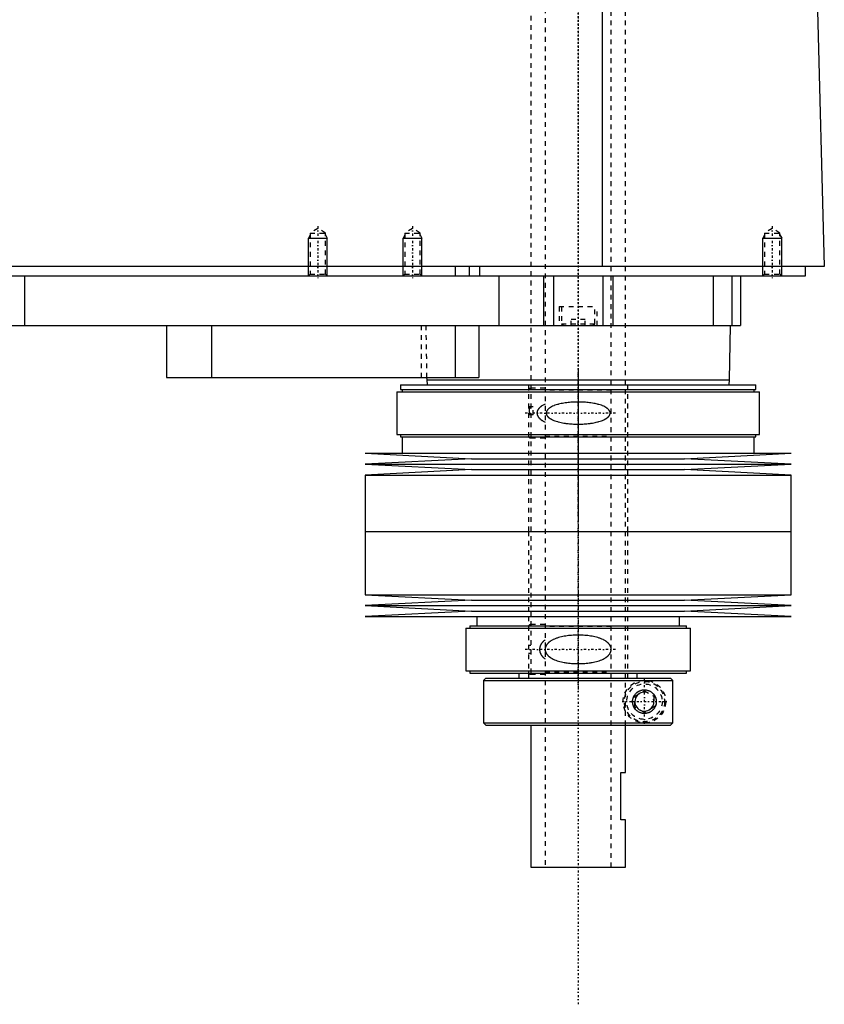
# Model space of a CAD drawing. Extents: x -174 to 502, y -139 to 498.
# Tile 4 of 6: x 332 to 502, y -139 to 69. Entities that reach past the tile are written whole.
import ezdxf

# ---------------------------------------------------------------- set-up
doc = ezdxf.new("R2010")
doc.units = 0
doc.linetypes.add('CENTER', pattern=[1.5, 0.45, -0.5, 0.05, -0.5])
doc.linetypes.add('DASHED', pattern=[2, 1, -1])
for name, color, linetype in [('AM_0', 7, 'CONTINUOUS'), ('AM_10', 7, 'CONTINUOUS'), ('AM_3', 7, 'DASHED'), ('AM_7', 7, 'CENTER')]:
    doc.layers.add(name, color=color, linetype=linetype)

msp = doc.modelspace()

# ---------------------------------------------------------------- linework, layer by layer
at = {"layer": 'AM_0', "color": 7, "linetype": 'CONTINUOUS'}
for p, q in [((455.15, 16.5), (455.15, 77.05)), ((500.5, 73.35), (502, 16.5)), ((502, 16.5), (100.5, 16.5)), ((424, 16.5), (424, 14.5)), ((427, 16.5), (427, 14.5)), ((429.15, 16.5), (429.15, 14.5)), ((498, 14.5), (498, 16.5)), ((144, 14.5), (498, 14.5)), ((333, 14.5), (333, 4)), ((433.21, 14.5), (433.21, 4)), ((442.7, 14.5), (442.7, 4)), ((444.81, 14.5), (444.81, 4)), ((455.19, 14.5), (455.19, 4)), ((457.3, 14.5), (457.3, 4)), ((478.5, 14.5), (478.5, 4)), ((482.5, 14.5), (482.5, 4)), ((484.3, 14.5), (484.3, 4)), ((489.01, 14.51), (489, 14.5)), ((288, 4), (484.3, 4)), ((363, 4), (363, -7)), ((372.56, 4), (372.56, -7)), ((424, 4), (424, -7)), ((429, 4), (429, -7)), ((482, -7.5), (482.18, 4)), ((363, -7), (429, -7)), ((417.99, -7), (418, -7.5)), ((418, -7.5), (418.1, -8.5)), ((418, -7.5), (482, -7.5)), ((481.9, -8.5), (482, -7.5)), ((411.68, -10), (411.68, -19)), ((411.68, -10), (488.32, -10)), ((412.48, -8.5), (412.48, -9.5)), ((412.48, -8.5), (487.52, -8.5)), ((412.48, -9.5), (487.52, -9.5)), ((412.82, -9.5), (412.82, -10)), ((487.18, -10), (487.18, -9.5)), ((487.52, -9.5), (487.52, -8.5)), ((488.32, -19), (488.32, -10)), ((411.68, -19), (488.32, -19)), ((412.48, -19), (412.48, -19.5)), ((412.48, -19.5), (487.52, -19.5)), ((412.82, -19.5), (412.82, -23)), ((487.18, -23), (487.18, -19.5)), ((487.52, -19.5), (487.52, -19)), ((405, -23), (427.5, -24.15)), ((405, -23), (495, -23)), ((427.5, -24.15), (405, -25.3)), ((427.5, -24.15), (472.5, -24.15)), ((472.5, -24.15), (495, -23)), ((495, -25.3), (472.5, -24.15)), ((405, -25.3), (427.5, -26.45)), ((405, -25.3), (495, -25.3)), ((427.5, -26.45), (405, -27.6)), ((427.5, -26.45), (472.5, -26.45)), ((472.5, -26.45), (495, -25.3)), ((495, -27.6), (472.5, -26.45)), ((405, -27.6), (405, -39.5)), ((405, -27.6), (495, -27.6)), ((495, -39.5), (495, -27.6)), ((405, -39.5), (495, -39.5)), ((405, -39.5), (405, -52.9)), ((405, -39.5), (495, -39.5)), ((495, -52.9), (495, -39.5)), ((405, -52.9), (427.5, -54.05)), ((405, -52.9), (495, -52.9)), ((427.5, -54.05), (405, -55.2)), ((427.5, -54.05), (472.5, -54.05)), ((472.5, -54.05), (495, -52.9)), ((495, -55.2), (472.5, -54.05)), ((405, -55.2), (427.5, -56.35)), ((405, -55.2), (495, -55.2)), ((472.5, -56.35), (495, -55.2)), ((427.5, -56.35), (405, -57.5)), ((405, -57.5), (495, -57.5)), ((427.5, -56.35), (472.5, -56.35)), ((428.6, -57.5), (428.6, -59.5)), ((471.4, -59.5), (471.4, -57.5)), ((495, -57.5), (472.5, -56.35)), ((426.3, -60), (426.3, -69)), ((426.3, -60), (473.7, -60)), ((427.1, -59.5), (427.1, -60)), ((427.1, -59.5), (472.9, -59.5)), ((472.9, -60), (472.9, -59.5)), ((473.7, -69), (473.7, -60)), ((426.3, -69), (473.7, -69)), ((427.1, -69), (427.1, -69.5)), ((427.1, -69.5), (472.9, -69.5)), ((430.5, -70.5), (430, -71)), ((430.5, -70.5), (469.49, -70.5)), ((437.5, -69.5), (437.5, -70.5)), ((462.5, -70.5), (462.5, -69.5)), ((469.99, -71), (469.49, -70.5)), ((472.9, -69.5), (472.9, -69)), ((430, -71), (430, -80)), ((430, -71), (469.99, -71)), ((469.99, -80), (469.99, -71)), ((430, -80), (430.5, -80.5)), ((430, -80), (469.99, -80)), ((430.5, -80.5), (469.49, -80.5)), ((440, -80.5), (440, -110.5)), ((460, -90.5), (460, -80.5)), ((469.99, -80), (469.49, -80.5)), ((459, -100.5), (459, -90.5)), ((459, -90.5), (460, -90.5)), ((460, -100.5), (459, -100.5)), ((460, -110.5), (460, -100.5)), ((440, -110.5), (460, -110.5))]:
    msp.add_line(p, q, dxfattribs=at)
msp.add_polyline3d([(461.5, -75.5, 0), (461.5, -75.49, 0), (461.5, -75.46, 0), (461.5, -75.43, 0), (461.5, -75.41, 0), (461.5, -75.4, 0), (461.5, -75.37, 0), (461.5, -75.34, 0), (461.51, -75.31, 0), (461.51, -75.28, 0), (461.51, -75.26, 0), (461.51, -75.24, 0), (461.52, -75.23, 0), (461.52, -75.2, 0), (461.52, -75.17, 0), (461.53, -75.14, 0), (461.53, -75.11, 0), (461.54, -75.08, 0), (461.54, -75.07, 0), (461.54, -75.05, 0), (461.55, -75.02, 0), (461.55, -75, 0), (461.55, -74.98, 0), (461.56, -74.97, 0), (461.56, -74.94, 0), (461.57, -74.91, 0), (461.57, -74.9, 0), (461.58, -74.88, 0), (461.59, -74.85, 0), (461.59, -74.82, 0), (461.6, -74.8, 0), (461.61, -74.77, 0), (461.62, -74.74, 0), (461.62, -74.73, 0), (461.63, -74.71, 0), (461.64, -74.68, 0), (461.65, -74.66, 0), (461.66, -74.63, 0), (461.67, -74.6, 0), (461.68, -74.58, 0), (461.68, -74.56, 0), (461.69, -74.55, 0), (461.7, -74.52, 0), (461.71, -74.49, 0), (461.72, -74.47, 0), (461.73, -74.44, 0), (461.75, -74.42, 0), (461.75, -74.4, 0), (461.76, -74.39, 0), (461.77, -74.37, 0), (461.79, -74.34, 0), (461.8, -74.31, 0), (461.81, -74.29, 0), (461.83, -74.27, 0), (461.83, -74.25, 0), (461.84, -74.24, 0), (461.85, -74.22, 0), (461.87, -74.19, 0), (461.88, -74.17, 0), (461.9, -74.15, 0), (461.91, -74.12, 0), (461.92, -74.11, 0), (461.93, -74.1, 0), (461.94, -74.08, 0), (461.96, -74.05, 0), (461.97, -74.04, 0), (462.02, -73.98, 0), (462.12, -73.86, 0), (462.22, -73.75, 0), (462.33, -73.64, 0), (462.44, -73.54, 0), (462.56, -73.45, 0), (462.62, -73.41, 0), (462.69, -73.37, 0), (462.81, -73.3, 0), (462.94, -73.23, 0), (463.01, -73.21, 0), (463.07, -73.18, 0), (463.21, -73.13, 0), (463.34, -73.09, 0), (463.41, -73.07, 0), (463.47, -73.06, 0), (463.6, -73.03, 0), (463.73, -73.01, 0), (463.86, -73, 0), (463.98, -73, 0), (464.11, -73, 0), (464.17, -73.01, 0), (464.23, -73.01, 0), (464.35, -73.03, 0), (464.48, -73.05, 0), (464.6, -73.07, 0), (464.72, -73.11, 0), (464.84, -73.15, 0), (464.9, -73.17, 0), (464.96, -73.19, 0), (465.08, -73.24, 0), (465.19, -73.3, 0), (465.3, -73.37, 0), (465.41, -73.44, 0), (465.51, -73.51, 0), (465.56, -73.55, 0), (465.61, -73.59, 0), (465.71, -73.68, 0), (465.8, -73.77, 0), (465.89, -73.86, 0), (465.97, -73.97, 0), (466.06, -74.08, 0), (466.1, -74.14, 0), (466.13, -74.2, 0), (466.21, -74.33, 0), (466.25, -74.41, 0), (466.26, -74.43, 0), (466.27, -74.45, 0), (466.28, -74.46, 0), (466.28, -74.48, 0), (466.29, -74.5, 0), (466.3, -74.52, 0), (466.31, -74.55, 0), (466.32, -74.57, 0), (466.33, -74.6, 0), (466.34, -74.61, 0), (466.34, -74.62, 0), (466.35, -74.65, 0), (466.36, -74.67, 0), (466.37, -74.7, 0), (466.38, -74.72, 0), (466.38, -74.75, 0), (466.39, -74.76, 0), (466.39, -74.77, 0), (466.4, -74.8, 0), (466.41, -74.82, 0), (466.41, -74.85, 0), (466.42, -74.88, 0), (466.43, -74.9, 0), (466.43, -74.92, 0), (466.43, -74.93, 0), (466.44, -74.96, 0), (466.45, -74.98, 0), (466.45, -75, 0), (466.45, -75.01, 0), (466.46, -75.04, 0), (466.46, -75.07, 0), (466.46, -75.08, 0), (466.47, -75.09, 0), (466.47, -75.12, 0), (466.48, -75.15, 0), (466.48, -75.18, 0), (466.48, -75.2, 0), (466.49, -75.23, 0), (466.49, -75.25, 0), (466.49, -75.26, 0), (466.49, -75.29, 0), (466.49, -75.32, 0), (466.5, -75.34, 0), (466.5, -75.37, 0), (466.5, -75.4, 0), (466.5, -75.41, 0), (466.5, -75.43, 0), (466.5, -75.46, 0), (466.5, -75.49, 0), (466.5, -75.5, 0), (466.5, -75.51, 0), (466.5, -75.54, 0), (466.5, -75.57, 0), (466.5, -75.59, 0), (466.5, -75.6, 0), (466.5, -75.63, 0), (466.5, -75.66, 0), (466.49, -75.68, 0), (466.49, -75.71, 0), (466.49, -75.74, 0), (466.49, -75.75, 0), (466.49, -75.77, 0), (466.48, -75.8, 0), (466.48, -75.82, 0), (466.48, -75.85, 0), (466.47, -75.88, 0), (466.47, -75.91, 0), (466.46, -75.92, 0), (466.46, -75.93, 0), (466.46, -75.96, 0), (466.45, -75.99, 0), (466.45, -76, 0), (466.45, -76.02, 0), (466.44, -76.04, 0), (466.43, -76.07, 0), (466.43, -76.08, 0), (466.43, -76.1, 0), (466.42, -76.12, 0), (466.41, -76.15, 0), (466.41, -76.18, 0), (466.4, -76.2, 0), (466.39, -76.23, 0), (466.39, -76.24, 0), (466.38, -76.25, 0), (466.38, -76.28, 0), (466.37, -76.3, 0), (466.36, -76.33, 0), (466.35, -76.35, 0), (466.34, -76.38, 0), (466.34, -76.39, 0), (466.33, -76.4, 0), (466.32, -76.43, 0), (466.31, -76.45, 0), (466.3, -76.48, 0), (466.29, -76.5, 0), (466.28, -76.52, 0), (466.28, -76.54, 0), (466.27, -76.55, 0), (466.26, -76.57, 0), (466.25, -76.59, 0), (466.21, -76.67, 0), (466.13, -76.8, 0), (466.1, -76.86, 0), (466.06, -76.92, 0), (465.97, -77.03, 0), (465.89, -77.14, 0), (465.8, -77.23, 0), (465.71, -77.32, 0), (465.61, -77.41, 0), (465.56, -77.45, 0), (465.51, -77.49, 0), (465.41, -77.56, 0), (465.3, -77.63, 0), (465.19, -77.7, 0), (465.08, -77.76, 0), (464.96, -77.81, 0), (464.9, -77.83, 0), (464.84, -77.85, 0), (464.72, -77.89, 0), (464.6, -77.93, 0), (464.48, -77.95, 0), (464.35, -77.97, 0), (464.23, -77.99, 0), (464.17, -77.99, 0), (464.11, -78, 0), (463.98, -78, 0), (463.86, -78, 0), (463.73, -77.99, 0), (463.6, -77.97, 0), (463.47, -77.94, 0), (463.41, -77.93, 0), (463.34, -77.91, 0), (463.21, -77.87, 0), (463.07, -77.82, 0), (463.01, -77.79, 0), (462.94, -77.77, 0), (462.81, -77.7, 0), (462.69, -77.63, 0), (462.62, -77.59, 0), (462.56, -77.55, 0), (462.44, -77.46, 0), (462.33, -77.36, 0), (462.22, -77.25, 0), (462.12, -77.14, 0), (462.02, -77.02, 0), (461.97, -76.96, 0), (461.96, -76.95, 0), (461.94, -76.92, 0), (461.93, -76.9, 0), (461.92, -76.89, 0), (461.91, -76.88, 0), (461.9, -76.85, 0), (461.88, -76.83, 0), (461.87, -76.81, 0), (461.85, -76.78, 0), (461.84, -76.76, 0), (461.83, -76.75, 0), (461.83, -76.73, 0), (461.81, -76.71, 0), (461.8, -76.69, 0), (461.79, -76.66, 0), (461.77, -76.63, 0), (461.76, -76.61, 0), (461.75, -76.6, 0), (461.75, -76.58, 0), (461.73, -76.56, 0), (461.72, -76.53, 0), (461.71, -76.51, 0), (461.7, -76.48, 0), (461.69, -76.45, 0), (461.68, -76.44, 0), (461.68, -76.42, 0), (461.67, -76.4, 0), (461.66, -76.37, 0), (461.65, -76.34, 0), (461.64, -76.32, 0), (461.63, -76.29, 0), (461.62, -76.27, 0), (461.62, -76.26, 0), (461.61, -76.23, 0), (461.6, -76.2, 0), (461.59, -76.18, 0), (461.59, -76.15, 0), (461.58, -76.12, 0), (461.57, -76.1, 0), (461.57, -76.09, 0), (461.56, -76.06, 0), (461.56, -76.03, 0), (461.55, -76.02, 0), (461.55, -76, 0), (461.55, -75.98, 0), (461.54, -75.95, 0), (461.54, -75.93, 0), (461.54, -75.92, 0), (461.53, -75.89, 0), (461.53, -75.86, 0), (461.52, -75.83, 0), (461.52, -75.8, 0), (461.52, -75.77, 0), (461.51, -75.76, 0), (461.51, -75.74, 0), (461.51, -75.72, 0), (461.51, -75.69, 0), (461.5, -75.66, 0), (461.5, -75.63, 0), (461.5, -75.6, 0), (461.5, -75.59, 0), (461.5, -75.57, 0), (461.5, -75.54, 0), (461.5, -75.51, 0), (461.5, -75.5, 0)], dxfattribs=at)
at = {"layer": 'AM_10', "color": 7, "linetype": 'CONTINUOUS'}
for p, q in [((393.38, 23.16), (393, 22.5)), ((396.62, 23.16), (397, 22.5)), ((413.38, 23.16), (413, 22.5)), ((416.62, 23.16), (417, 22.5)), ((489.38, 23.16), (489, 22.5)), ((492.62, 23.16), (493, 22.5)), ((393, 14.5), (393, 22.5)), ((393, 22.5), (397, 22.5)), ((397, 14.5), (397, 22.5)), ((413, 14.5), (413, 22.5)), ((413, 22.5), (417, 22.5)), ((417, 14.5), (417, 22.5)), ((489, 14.5), (489, 22.5)), ((489, 22.5), (493, 22.5)), ((493, 14.5), (493, 22.5))]:
    msp.add_line(p, q, dxfattribs=at)
msp.add_arc((464, -75.5), 2.01, 75, 15, dxfattribs=at)
at = {"layer": 'AM_3', "color": 6, "linetype": 'DASHED'}
for p, q in [((443, 419), (443, -110.5)), ((457, -110.5), (457, 419)), ((440, 403.5), (440, -70.5)), ((460, -80.5), (460, 403.5)), ((395, 24.5), (393.38, 23.56)), ((393.38, 23.56), (393.38, 14.88)), ((393.38, 23.56), (396.62, 23.56)), ((396.62, 23.56), (395, 24.5)), ((396.62, 14.88), (396.62, 23.56)), ((415, 24.5), (413.38, 23.56)), ((413.38, 23.56), (413.38, 14.88)), ((413.38, 23.56), (416.62, 23.56)), ((416.62, 23.56), (415, 24.5)), ((416.62, 14.88), (416.62, 23.56)), ((491, 24.5), (489.38, 23.56)), ((489.38, 23.56), (489.38, 14.88)), ((489.38, 23.56), (492.62, 23.56)), ((492.62, 23.56), (491, 24.5)), ((492.62, 14.88), (492.62, 23.56)), ((393.38, 14.88), (393, 14.5)), ((393.38, 14.88), (396.62, 14.88)), ((397, 14.5), (396.62, 14.88)), ((413.38, 14.88), (413, 14.5)), ((413.38, 14.88), (416.62, 14.88)), ((417, 14.5), (416.62, 14.88)), ((489.38, 14.88), (489.01, 14.51)), ((489.38, 14.88), (492.62, 14.88)), ((493, 14.5), (492.62, 14.88)), ((478.5, 14.5), (478.5, 4)), ((446, 8), (446, 4)), ((446, 8), (454, 8)), ((446.5, 8), (446.5, 4.4)), ((453.5, 4.4), (453.5, 8)), ((454, 4), (454, 8)), ((446.5, 4.4), (446.9, 4)), ((446.5, 4.4), (453.5, 4.4)), ((448.5, 4), (448.5, 5.25)), ((451.5, 5.25), (448.5, 5.25)), ((450, 4), (450, 5.25)), ((451.5, 4), (451.5, 5.25)), ((453.1, 4), (453.5, 4.4)), ((416.85, 4), (416.85, -7)), ((417.82, 4), (417.99, -7)), ((439.5, -8.5), (439.5, -39.5)), ((443, -9.25), (440, -9.25)), ((457, -9.65), (443, -9.65)), ((460.5, -39.5), (460.5, -8.5)), ((439.5, -13.1), (440.5, -13.1)), ((440.5, -13.16), (440, -13.16)), ((440.5, -14.9), (440.5, -13.1)), ((440.5, -14.9), (439.5, -14.9)), ((440, -19.75), (443, -19.75)), ((443, -19.35), (457, -19.35)), ((439.5, -39.5), (439.5, -70.5)), ((460.5, -70.5), (460.5, -39.5)), ((443, -59.2), (440, -59.2)), ((457, -59.6), (443, -59.6)), ((439.5, -63.55), (440, -63.55)), ((440, -65.35), (439.5, -65.35)), ((440, -69.7), (443, -69.7)), ((443, -69.3), (457, -69.3)), ((459.97, -80.5), (459.97, -70.5)), ((469.49, -70.5), (469.61, -70.62)), ((462, -74.35), (464, -73.19)), ((462, -76.65), (462, -74.35)), ((464, -73.19), (466, -74.35)), ((466, -74.35), (466, -76.65)), ((464, -77.81), (462, -76.65)), ((466, -76.65), (464, -77.81))]:
    msp.add_line(p, q, dxfattribs=at)
for points in [[(450, -12.16, 0), (449.86, -12.16, 0), (449.58, -12.17, 0), (449.3, -12.17, 0), (449.16, -12.18, 0), (449.02, -12.19, 0), (448.73, -12.2, 0), (448.44, -12.22, 0), (448.16, -12.25, 0), (447.87, -12.27, 0), (447.58, -12.31, 0), (447.43, -12.33, 0), (447.29, -12.35, 0), (447, -12.39, 0), (446.72, -12.44, 0), (446.44, -12.49, 0), (446.16, -12.56, 0), (445.88, -12.62, 0), (445.75, -12.66, 0), (445.61, -12.7, 0), (445.35, -12.78, 0), (445.09, -12.86, 0), (444.96, -12.91, 0), (444.83, -12.96, 0), (444.59, -13.07, 0), (444.35, -13.19, 0), (444.23, -13.25, 0), (444.21, -13.26, 0), (444.17, -13.29, 0), (444.13, -13.31, 0), (444.12, -13.32, 0), (444.1, -13.33, 0), (444.06, -13.36, 0), (444.02, -13.38, 0), (443.99, -13.41, 0), (443.95, -13.43, 0), (443.91, -13.46, 0), (443.89, -13.47, 0), (443.88, -13.48, 0), (443.84, -13.51, 0), (443.81, -13.54, 0), (443.77, -13.57, 0), (443.74, -13.6, 0), (443.7, -13.63, 0), (443.68, -13.64, 0), (443.67, -13.66, 0), (443.63, -13.69, 0), (443.6, -13.73, 0), (443.57, -13.76, 0), (443.54, -13.8, 0), (443.51, -13.84, 0), (443.49, -13.85, 0), (443.48, -13.87, 0), (443.45, -13.91, 0), (443.42, -13.95, 0), (443.4, -13.99, 0), (443.37, -14.03, 0), (443.35, -14.08, 0), (443.34, -14.1, 0), (443.33, -14.12, 0), (443.31, -14.16, 0), (443.3, -14.21, 0), (443.28, -14.25, 0), (443.27, -14.3, 0), (443.26, -14.34, 0), (443.26, -14.36, 0), (443.25, -14.39, 0), (443.25, -14.43, 0), (443.25, -14.48, 0), (443.25, -14.5, 0), (443.25, -14.52, 0), (443.25, -14.57, 0), (443.25, -14.61, 0), (443.26, -14.64, 0), (443.26, -14.66, 0), (443.27, -14.7, 0), (443.28, -14.75, 0), (443.3, -14.79, 0), (443.31, -14.84, 0), (443.33, -14.88, 0), (443.34, -14.9, 0), (443.35, -14.92, 0), (443.37, -14.97, 0), (443.4, -15.01, 0), (443.42, -15.05, 0), (443.45, -15.09, 0), (443.48, -15.13, 0), (443.49, -15.15, 0), (443.51, -15.16, 0), (443.54, -15.2, 0), (443.57, -15.24, 0), (443.6, -15.27, 0), (443.63, -15.31, 0), (443.67, -15.34, 0), (443.68, -15.36, 0), (443.7, -15.37, 0), (443.74, -15.4, 0), (443.77, -15.43, 0), (443.81, -15.46, 0), (443.84, -15.49, 0), (443.88, -15.52, 0), (443.89, -15.53, 0), (443.91, -15.54, 0), (443.95, -15.57, 0), (443.99, -15.59, 0), (444.02, -15.62, 0), (444.06, -15.64, 0), (444.1, -15.67, 0), (444.12, -15.68, 0), (444.13, -15.69, 0), (444.17, -15.71, 0), (444.21, -15.74, 0), (444.23, -15.75, 0), (444.35, -15.81, 0), (444.59, -15.93, 0), (444.83, -16.04, 0), (445.09, -16.14, 0), (445.35, -16.22, 0), (445.61, -16.3, 0), (445.75, -16.34, 0), (445.88, -16.38, 0), (446.16, -16.44, 0), (446.44, -16.51, 0), (446.72, -16.56, 0), (447, -16.61, 0), (447.29, -16.65, 0), (447.43, -16.67, 0), (447.58, -16.69, 0), (447.87, -16.73, 0), (448.16, -16.75, 0), (448.44, -16.78, 0), (448.73, -16.8, 0), (449.02, -16.81, 0), (449.16, -16.82, 0), (449.3, -16.83, 0), (449.58, -16.83, 0), (449.86, -16.84, 0), (450, -16.84, 0), (450.14, -16.84, 0), (450.42, -16.83, 0), (450.7, -16.83, 0), (450.84, -16.82, 0), (450.98, -16.81, 0), (451.27, -16.8, 0), (451.56, -16.78, 0), (451.84, -16.75, 0), (452.13, -16.73, 0), (452.42, -16.69, 0), (452.57, -16.67, 0), (452.71, -16.65, 0), (453, -16.61, 0), (453.28, -16.56, 0), (453.56, -16.51, 0), (453.84, -16.44, 0), (454.12, -16.38, 0), (454.25, -16.34, 0), (454.39, -16.3, 0), (454.65, -16.22, 0), (454.91, -16.14, 0), (455.17, -16.04, 0), (455.41, -15.93, 0), (455.65, -15.81, 0), (455.77, -15.75, 0), (455.79, -15.74, 0), (455.83, -15.71, 0), (455.87, -15.69, 0), (455.88, -15.68, 0), (455.9, -15.67, 0), (455.94, -15.64, 0), (455.98, -15.62, 0), (456.01, -15.59, 0), (456.05, -15.57, 0), (456.09, -15.54, 0), (456.11, -15.53, 0), (456.12, -15.52, 0), (456.16, -15.49, 0), (456.19, -15.46, 0), (456.23, -15.43, 0), (456.26, -15.4, 0), (456.3, -15.37, 0), (456.32, -15.36, 0), (456.33, -15.34, 0), (456.37, -15.31, 0), (456.4, -15.27, 0), (456.43, -15.24, 0), (456.46, -15.2, 0), (456.49, -15.16, 0), (456.51, -15.15, 0), (456.52, -15.13, 0), (456.55, -15.09, 0), (456.58, -15.05, 0), (456.6, -15.01, 0), (456.63, -14.97, 0), (456.65, -14.92, 0), (456.66, -14.9, 0), (456.67, -14.88, 0), (456.69, -14.84, 0), (456.7, -14.79, 0), (456.72, -14.75, 0), (456.73, -14.7, 0), (456.74, -14.66, 0), (456.74, -14.64, 0), (456.75, -14.61, 0), (456.75, -14.57, 0), (456.75, -14.52, 0), (456.75, -14.5, 0), (456.75, -14.48, 0), (456.75, -14.43, 0), (456.75, -14.39, 0), (456.74, -14.36, 0), (456.74, -14.34, 0), (456.73, -14.3, 0), (456.72, -14.25, 0), (456.7, -14.21, 0), (456.69, -14.16, 0), (456.67, -14.12, 0), (456.66, -14.1, 0), (456.65, -14.08, 0), (456.63, -14.03, 0), (456.6, -13.99, 0), (456.58, -13.95, 0), (456.55, -13.91, 0), (456.52, -13.87, 0), (456.51, -13.85, 0), (456.49, -13.84, 0), (456.46, -13.8, 0), (456.43, -13.76, 0), (456.4, -13.73, 0), (456.37, -13.69, 0), (456.33, -13.66, 0), (456.32, -13.64, 0), (456.3, -13.63, 0), (456.26, -13.6, 0), (456.23, -13.57, 0), (456.19, -13.54, 0), (456.16, -13.51, 0), (456.12, -13.48, 0), (456.11, -13.47, 0), (456.09, -13.46, 0), (456.05, -13.43, 0), (456.01, -13.41, 0), (455.98, -13.38, 0), (455.94, -13.36, 0), (455.9, -13.33, 0), (455.88, -13.32, 0), (455.87, -13.31, 0), (455.83, -13.29, 0), (455.79, -13.26, 0), (455.77, -13.25, 0), (455.65, -13.19, 0), (455.41, -13.07, 0), (455.17, -12.96, 0), (455.04, -12.91, 0), (454.91, -12.86, 0), (454.65, -12.78, 0), (454.39, -12.7, 0), (454.25, -12.66, 0), (454.12, -12.62, 0), (453.84, -12.56, 0), (453.56, -12.49, 0), (453.28, -12.44, 0), (453, -12.39, 0), (452.71, -12.35, 0), (452.57, -12.33, 0), (452.42, -12.31, 0), (452.13, -12.27, 0), (451.84, -12.25, 0), (451.56, -12.22, 0), (451.27, -12.2, 0), (450.98, -12.19, 0), (450.84, -12.18, 0), (450.7, -12.17, 0), (450.42, -12.17, 0), (450.14, -12.16, 0), (450, -12.16, 0)], [(440, -13.16, 0), (440, -13.16, 0), (440, -13.16, 0), (439.99, -13.16, 0), (439.99, -13.16, 0), (439.99, -13.16, 0), (439.99, -13.16, 0), (439.98, -13.16, 0), (439.98, -13.16, 0), (439.98, -13.16, 0), (439.98, -13.16, 0), (439.97, -13.16, 0), (439.97, -13.16, 0), (439.97, -13.16, 0), (439.97, -13.16, 0), (439.96, -13.16, 0), (439.96, -13.16, 0), (439.96, -13.16, 0), (439.96, -13.16, 0), (439.96, -13.16, 0), (439.95, -13.16, 0), (439.95, -13.17, 0), (439.95, -13.17, 0), (439.95, -13.17, 0), (439.95, -13.17, 0), (439.94, -13.17, 0), (439.94, -13.17, 0), (439.94, -13.17, 0), (439.94, -13.17, 0), (439.93, -13.17, 0), (439.93, -13.17, 0), (439.93, -13.18, 0), (439.93, -13.18, 0), (439.93, -13.18, 0), (439.93, -13.18, 0), (439.92, -13.18, 0), (439.92, -13.18, 0), (439.92, -13.18, 0), (439.92, -13.18, 0), (439.91, -13.19, 0), (439.91, -13.19, 0), (439.91, -13.19, 0), (439.91, -13.19, 0), (439.91, -13.19, 0), (439.9, -13.19, 0), (439.9, -13.19, 0), (439.9, -13.2, 0), (439.9, -13.2, 0), (439.9, -13.2, 0), (439.9, -13.2, 0), (439.89, -13.2, 0), (439.89, -13.21, 0), (439.87, -13.22, 0), (439.87, -13.23, 0), (439.86, -13.23, 0), (439.85, -13.25, 0), (439.84, -13.26, 0), (439.83, -13.28, 0), (439.82, -13.29, 0), (439.81, -13.3, 0), (439.81, -13.31, 0), (439.8, -13.32, 0), (439.8, -13.34, 0), (439.79, -13.35, 0), (439.78, -13.36, 0), (439.78, -13.37, 0), (439.77, -13.38, 0), (439.77, -13.4, 0), (439.76, -13.41, 0), (439.76, -13.42, 0), (439.76, -13.43, 0), (439.75, -13.45, 0), (439.73, -13.5, 0), (439.71, -13.6, 0), (439.68, -13.7, 0), (439.67, -13.81, 0), (439.65, -13.91, 0), (439.65, -13.97, 0), (439.64, -14.02, 0), (439.63, -14.13, 0), (439.63, -14.23, 0), (439.62, -14.34, 0), (439.62, -14.44, 0), (439.62, -14.54, 0), (439.62, -14.59, 0), (439.62, -14.64, 0), (439.63, -14.74, 0), (439.63, -14.85, 0), (439.63, -14.9, 0)], [(443, -12.6, 0), (442.86, -12.67, 0), (442.6, -12.81, 0), (442.34, -12.97, 0), (442.22, -13.06, 0), (442.2, -13.07, 0), (442.16, -13.1, 0), (442.12, -13.13, 0), (442.1, -13.15, 0), (442.08, -13.16, 0), (442.04, -13.19, 0), (442.01, -13.23, 0), (441.97, -13.26, 0), (441.93, -13.29, 0), (441.9, -13.32, 0), (441.88, -13.34, 0), (441.86, -13.36, 0), (441.83, -13.39, 0), (441.8, -13.42, 0), (441.76, -13.46, 0), (441.73, -13.49, 0), (441.7, -13.53, 0), (441.68, -13.55, 0), (441.67, -13.57, 0), (441.64, -13.6, 0), (441.61, -13.64, 0), (441.58, -13.68, 0), (441.55, -13.73, 0), (441.53, -13.77, 0), (441.51, -13.79, 0), (441.5, -13.81, 0), (441.47, -13.86, 0), (441.45, -13.9, 0), (441.43, -13.95, 0), (441.41, -13.99, 0), (441.39, -14.04, 0), (441.38, -14.06, 0), (441.37, -14.09, 0), (441.36, -14.14, 0), (441.34, -14.18, 0), (441.33, -14.23, 0), (441.32, -14.28, 0), (441.31, -14.33, 0), (441.31, -14.35, 0), (441.31, -14.38, 0), (441.3, -14.43, 0), (441.3, -14.48, 0), (441.3, -14.5, 0), (441.3, -14.52, 0), (441.3, -14.57, 0), (441.31, -14.62, 0), (441.31, -14.65, 0), (441.31, -14.67, 0), (441.32, -14.72, 0), (441.33, -14.77, 0), (441.34, -14.82, 0), (441.36, -14.86, 0), (441.37, -14.91, 0), (441.38, -14.94, 0), (441.39, -14.96, 0), (441.41, -15.01, 0), (441.43, -15.05, 0), (441.45, -15.1, 0), (441.47, -15.14, 0), (441.5, -15.19, 0), (441.51, -15.21, 0), (441.53, -15.23, 0), (441.55, -15.27, 0), (441.58, -15.32, 0), (441.61, -15.36, 0), (441.64, -15.4, 0), (441.67, -15.43, 0), (441.68, -15.45, 0), (441.7, -15.47, 0), (441.73, -15.51, 0), (441.76, -15.54, 0), (441.8, -15.58, 0), (441.83, -15.61, 0), (441.86, -15.64, 0), (441.88, -15.66, 0), (441.9, -15.68, 0), (441.93, -15.71, 0), (441.97, -15.74, 0), (442.01, -15.77, 0), (442.04, -15.81, 0), (442.08, -15.84, 0), (442.1, -15.85, 0), (442.12, -15.87, 0), (442.16, -15.9, 0), (442.2, -15.93, 0), (442.22, -15.94, 0), (442.24, -15.96, 0), (442.28, -15.98, 0), (442.32, -16.01, 0), (442.34, -16.03, 0), (442.36, -16.04, 0), (442.4, -16.07, 0), (442.44, -16.09, 0), (442.6, -16.19, 0), (442.86, -16.33, 0), (443, -16.4, 0)], [(450, -61.44, 0), (449.85, -61.44, 0), (449.55, -61.44, 0), (449.24, -61.45, 0), (449.09, -61.46, 0), (448.93, -61.47, 0), (448.62, -61.49, 0), (448.31, -61.51, 0), (447.99, -61.55, 0), (447.68, -61.59, 0), (447.37, -61.63, 0), (447.22, -61.66, 0), (447.06, -61.68, 0), (446.76, -61.74, 0), (446.45, -61.81, 0), (446.15, -61.88, 0), (445.86, -61.96, 0), (445.57, -62.05, 0), (445.43, -62.1, 0), (445.29, -62.15, 0), (445.02, -62.26, 0), (444.75, -62.38, 0), (444.62, -62.45, 0), (444.49, -62.52, 0), (444.25, -62.66, 0), (444.11, -62.76, 0), (444.07, -62.78, 0), (444.03, -62.81, 0), (444.01, -62.82, 0), (443.99, -62.84, 0), (443.95, -62.87, 0), (443.91, -62.9, 0), (443.9, -62.91, 0), (443.88, -62.93, 0), (443.84, -62.96, 0), (443.8, -62.99, 0), (443.78, -63, 0), (443.77, -63.02, 0), (443.73, -63.05, 0), (443.69, -63.09, 0), (443.66, -63.12, 0), (443.62, -63.15, 0), (443.59, -63.19, 0), (443.57, -63.21, 0), (443.56, -63.23, 0), (443.52, -63.26, 0), (443.49, -63.3, 0), (443.46, -63.34, 0), (443.42, -63.38, 0), (443.39, -63.42, 0), (443.38, -63.44, 0), (443.36, -63.46, 0), (443.33, -63.51, 0), (443.3, -63.55, 0), (443.28, -63.59, 0), (443.25, -63.64, 0), (443.22, -63.69, 0), (443.21, -63.71, 0), (443.2, -63.73, 0), (443.18, -63.78, 0), (443.16, -63.83, 0), (443.14, -63.88, 0), (443.12, -63.92, 0), (443.1, -63.97, 0), (443.09, -64, 0), (443.09, -64.02, 0), (443.07, -64.07, 0), (443.06, -64.12, 0), (443.05, -64.17, 0), (443.04, -64.22, 0), (443.03, -64.27, 0), (443.03, -64.3, 0), (443.03, -64.32, 0), (443.03, -64.37, 0), (443.02, -64.43, 0), (443.02, -64.45, 0), (443.02, -64.47, 0), (443.03, -64.53, 0), (443.03, -64.58, 0), (443.03, -64.6, 0), (443.03, -64.63, 0), (443.04, -64.68, 0), (443.05, -64.73, 0), (443.06, -64.78, 0), (443.07, -64.83, 0), (443.09, -64.88, 0), (443.09, -64.9, 0), (443.1, -64.93, 0), (443.12, -64.98, 0), (443.14, -65.02, 0), (443.16, -65.07, 0), (443.18, -65.12, 0), (443.2, -65.17, 0), (443.21, -65.19, 0), (443.22, -65.21, 0), (443.25, -65.26, 0), (443.28, -65.31, 0), (443.3, -65.35, 0), (443.33, -65.39, 0), (443.36, -65.44, 0), (443.38, -65.46, 0), (443.39, -65.48, 0), (443.42, -65.52, 0), (443.46, -65.56, 0), (443.49, -65.6, 0), (443.52, -65.64, 0), (443.56, -65.67, 0), (443.57, -65.69, 0), (443.59, -65.71, 0), (443.62, -65.75, 0), (443.66, -65.78, 0), (443.69, -65.81, 0), (443.73, -65.85, 0), (443.77, -65.88, 0), (443.78, -65.9, 0), (443.8, -65.91, 0), (443.84, -65.94, 0), (443.88, -65.97, 0), (443.9, -65.99, 0), (443.91, -66, 0), (443.95, -66.03, 0), (443.99, -66.06, 0), (444.01, -66.08, 0), (444.03, -66.09, 0), (444.07, -66.12, 0), (444.11, -66.14, 0), (444.25, -66.24, 0), (444.49, -66.38, 0), (444.75, -66.52, 0), (445.02, -66.64, 0), (445.29, -66.75, 0), (445.43, -66.8, 0), (445.57, -66.85, 0), (445.86, -66.94, 0), (446.15, -67.02, 0), (446.45, -67.09, 0), (446.76, -67.16, 0), (447.06, -67.22, 0), (447.22, -67.24, 0), (447.37, -67.27, 0), (447.68, -67.31, 0), (447.99, -67.35, 0), (448.31, -67.39, 0), (448.62, -67.41, 0), (448.93, -67.43, 0), (449.09, -67.44, 0), (449.24, -67.45, 0), (449.55, -67.46, 0), (449.85, -67.46, 0), (450, -67.46, 0), (450.15, -67.46, 0), (450.45, -67.46, 0), (450.76, -67.45, 0), (450.91, -67.44, 0), (451.07, -67.43, 0), (451.38, -67.41, 0), (451.69, -67.39, 0), (452.01, -67.35, 0), (452.32, -67.31, 0), (452.63, -67.27, 0), (452.78, -67.24, 0), (452.94, -67.22, 0), (453.24, -67.16, 0), (453.55, -67.09, 0), (453.85, -67.02, 0), (454.14, -66.94, 0), (454.43, -66.85, 0), (454.57, -66.8, 0), (454.71, -66.75, 0), (454.98, -66.64, 0), (455.25, -66.52, 0), (455.51, -66.38, 0), (455.75, -66.24, 0), (455.89, -66.14, 0), (455.93, -66.12, 0), (455.97, -66.09, 0), (455.99, -66.08, 0), (456.01, -66.06, 0), (456.05, -66.03, 0), (456.09, -66, 0), (456.1, -65.99, 0), (456.12, -65.97, 0), (456.16, -65.94, 0), (456.2, -65.91, 0), (456.22, -65.9, 0), (456.23, -65.88, 0), (456.27, -65.85, 0), (456.31, -65.81, 0), (456.34, -65.78, 0), (456.38, -65.75, 0), (456.41, -65.71, 0), (456.43, -65.69, 0), (456.44, -65.67, 0), (456.48, -65.64, 0), (456.51, -65.6, 0), (456.54, -65.56, 0), (456.58, -65.52, 0), (456.61, -65.48, 0), (456.62, -65.46, 0), (456.64, -65.44, 0), (456.67, -65.39, 0), (456.7, -65.35, 0), (456.72, -65.31, 0), (456.75, -65.26, 0), (456.78, -65.21, 0), (456.79, -65.19, 0), (456.8, -65.17, 0), (456.82, -65.12, 0), (456.84, -65.07, 0), (456.86, -65.02, 0), (456.88, -64.98, 0), (456.9, -64.93, 0), (456.91, -64.9, 0), (456.91, -64.88, 0), (456.93, -64.83, 0), (456.94, -64.78, 0), (456.95, -64.73, 0), (456.96, -64.68, 0), (456.97, -64.63, 0), (456.97, -64.6, 0), (456.97, -64.58, 0), (456.97, -64.53, 0), (456.98, -64.47, 0), (456.98, -64.45, 0), (456.98, -64.43, 0), (456.97, -64.37, 0), (456.97, -64.32, 0), (456.97, -64.3, 0), (456.97, -64.27, 0), (456.96, -64.22, 0), (456.95, -64.17, 0), (456.94, -64.12, 0), (456.93, -64.07, 0), (456.91, -64.02, 0), (456.91, -64, 0), (456.9, -63.97, 0), (456.88, -63.92, 0), (456.86, -63.88, 0), (456.84, -63.83, 0), (456.82, -63.78, 0), (456.8, -63.73, 0), (456.79, -63.71, 0), (456.78, -63.69, 0), (456.75, -63.64, 0), (456.72, -63.59, 0), (456.7, -63.55, 0), (456.67, -63.51, 0), (456.64, -63.46, 0), (456.62, -63.44, 0), (456.61, -63.42, 0), (456.58, -63.38, 0), (456.54, -63.34, 0), (456.51, -63.3, 0), (456.48, -63.26, 0), (456.44, -63.23, 0), (456.43, -63.21, 0), (456.41, -63.19, 0), (456.38, -63.15, 0), (456.34, -63.12, 0), (456.31, -63.09, 0), (456.27, -63.05, 0), (456.23, -63.02, 0), (456.22, -63, 0), (456.2, -62.99, 0), (456.16, -62.96, 0), (456.12, -62.93, 0), (456.1, -62.91, 0), (456.09, -62.9, 0), (456.05, -62.87, 0), (456.01, -62.84, 0), (455.99, -62.82, 0), (455.97, -62.81, 0), (455.93, -62.78, 0), (455.89, -62.76, 0), (455.75, -62.66, 0), (455.51, -62.52, 0), (455.38, -62.45, 0), (455.25, -62.38, 0), (454.98, -62.26, 0), (454.71, -62.15, 0), (454.57, -62.1, 0), (454.43, -62.05, 0), (454.14, -61.96, 0), (453.85, -61.88, 0), (453.55, -61.81, 0), (453.24, -61.74, 0), (452.94, -61.68, 0), (452.78, -61.66, 0), (452.63, -61.63, 0), (452.32, -61.59, 0), (452.01, -61.55, 0), (451.69, -61.51, 0), (451.38, -61.49, 0), (451.07, -61.47, 0), (450.91, -61.46, 0), (450.76, -61.45, 0), (450.45, -61.44, 0), (450.15, -61.44, 0), (450, -61.44, 0)], [(443, -62.46, 0), (442.89, -62.54, 0), (442.77, -62.64, 0), (442.74, -62.67, 0), (442.71, -62.7, 0), (442.69, -62.72, 0), (442.67, -62.73, 0), (442.64, -62.76, 0), (442.61, -62.79, 0), (442.58, -62.82, 0), (442.55, -62.85, 0), (442.52, -62.89, 0), (442.5, -62.9, 0), (442.49, -62.92, 0), (442.46, -62.95, 0), (442.43, -62.98, 0), (442.42, -63, 0), (442.4, -63.02, 0), (442.38, -63.05, 0), (442.35, -63.08, 0), (442.34, -63.1, 0), (442.32, -63.12, 0), (442.3, -63.15, 0), (442.27, -63.19, 0), (442.25, -63.22, 0), (442.22, -63.25, 0), (442.2, -63.29, 0), (442.19, -63.31, 0), (442.18, -63.33, 0), (442.15, -63.36, 0), (442.13, -63.4, 0), (442.11, -63.44, 0), (442.09, -63.48, 0), (442.07, -63.52, 0), (442.06, -63.54, 0), (442.05, -63.56, 0), (442.03, -63.6, 0), (442.01, -63.64, 0), (441.99, -63.68, 0), (441.98, -63.72, 0), (441.96, -63.77, 0), (441.95, -63.79, 0), (441.94, -63.81, 0), (441.93, -63.85, 0), (441.92, -63.9, 0), (441.9, -63.94, 0), (441.89, -63.99, 0), (441.88, -64.03, 0), (441.88, -64.05, 0), (441.87, -64.08, 0), (441.87, -64.12, 0), (441.86, -64.16, 0), (441.85, -64.21, 0), (441.85, -64.25, 0), (441.84, -64.3, 0), (441.84, -64.32, 0), (441.84, -64.34, 0), (441.84, -64.39, 0), (441.84, -64.43, 0), (441.84, -64.45, 0), (441.84, -64.47, 0), (441.84, -64.51, 0), (441.84, -64.56, 0), (441.84, -64.58, 0), (441.84, -64.6, 0), (441.85, -64.65, 0), (441.85, -64.69, 0), (441.86, -64.74, 0), (441.87, -64.78, 0), (441.87, -64.82, 0), (441.88, -64.85, 0), (441.88, -64.87, 0), (441.89, -64.91, 0), (441.9, -64.96, 0), (441.92, -65, 0), (441.93, -65.05, 0), (441.94, -65.09, 0), (441.95, -65.11, 0), (441.96, -65.13, 0), (441.98, -65.18, 0), (441.99, -65.22, 0), (442.01, -65.26, 0), (442.03, -65.3, 0), (442.05, -65.34, 0), (442.06, -65.36, 0), (442.07, -65.38, 0), (442.09, -65.42, 0), (442.11, -65.46, 0), (442.13, -65.5, 0), (442.15, -65.54, 0), (442.18, -65.57, 0), (442.19, -65.59, 0), (442.2, -65.61, 0), (442.22, -65.65, 0), (442.25, -65.68, 0), (442.27, -65.71, 0), (442.3, -65.75, 0), (442.32, -65.78, 0), (442.34, -65.8, 0), (442.35, -65.82, 0), (442.38, -65.85, 0), (442.4, -65.88, 0), (442.42, -65.9, 0), (442.43, -65.92, 0), (442.46, -65.95, 0), (442.49, -65.98, 0), (442.5, -66, 0), (442.52, -66.01, 0), (442.55, -66.05, 0), (442.58, -66.08, 0), (442.61, -66.11, 0), (442.64, -66.14, 0), (442.67, -66.17, 0), (442.69, -66.18, 0), (442.71, -66.2, 0), (442.74, -66.23, 0), (442.77, -66.26, 0), (442.89, -66.36, 0), (443, -66.44, 0)]]:
    msp.add_polyline3d(points, dxfattribs=at)
for radius in [4.5, 4.25, 3.75, 2.5]:
    msp.add_circle((464, -75.5), radius, dxfattribs=at)
for centre, start, end in [((440, -9.75), 90, 180), ((440, -19.25), 180, 270), ((440, -59.7), 90, 180), ((440, -69.2), 180, 270)]:
    msp.add_arc(centre, 0.5, start, end, dxfattribs=at)
at = {"layer": 'AM_7', "color": 4, "linetype": 'CENTER'}
for p, q in [((450, 497.98), (450, -139.47)), ((450, 224.39), (450, -37.19)), ((395, 25), (395, 14)), ((415, 25), (415, 14)), ((491, 25), (491, 14)), ((450, -5.4), (450, -73.6)), ((450, -6.95), (450, -41.05)), ((457.88, -14.5), (438.62, -14.5)), ((457.88, -64.45), (438.62, -64.45)), ((464, -80.22), (464, -70.78)), ((459.27, -75.5), (468.73, -75.5))]:
    msp.add_line(p, q, dxfattribs=at)

doc.saveas('drawing.dxf')
